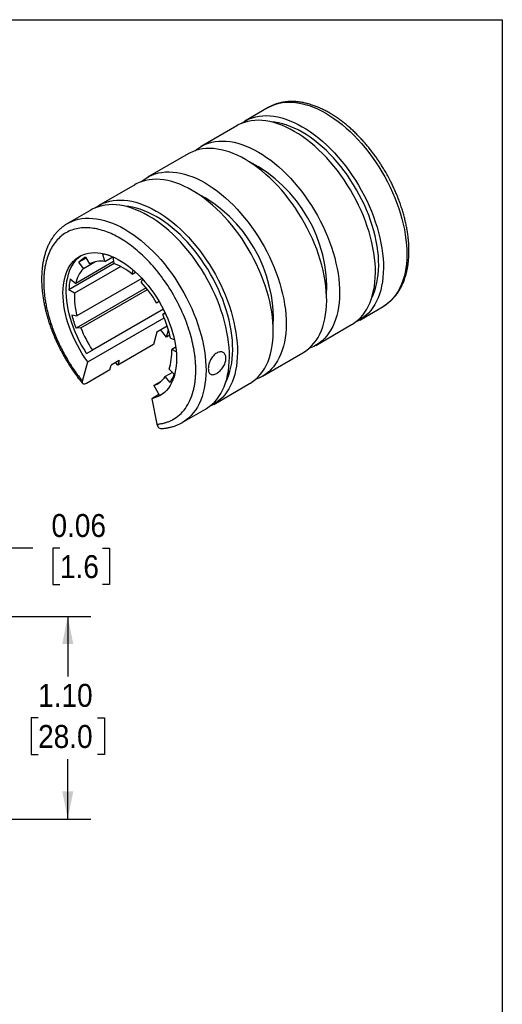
# Model space of a CAD drawing. Header units: inches. Extents: x 0 to 11, y 0 to 8.5.
# Tile 4 of 4: x 8.4 to 11, y 3.1 to 8.5. Entities that reach past the tile are written whole.
import ezdxf

# ---------------------------------------------------------------- set-up
doc = ezdxf.new("R2010")
doc.units = ezdxf.units.IN
doc.header["$MEASUREMENT"] = 0
doc.linetypes.add('SLD-Solid', pattern=[0])
doc.layers.add('DIMENSIONS', color=140, linetype='SLD-Solid', lineweight=25)
doc.styles.add('SLDTEXTSTYLE0', font='GOTHIC.TTF', dxfattribs={"width": 0.913})
doc.dimstyles.new('SLDDIMSTYLE5', dxfattribs={"dimtxt": 0.125, "dimasz": 0.15, "dimexe": 0, "dimexo": 0.0625, "dimgap": 0.03125, "dimtad": 0, "dimtih": 1, "dimtoh": 1, "dimrnd": 1e-09, "dimdsep": 46, "dimtxsty": 'SLDTEXTSTYLE0', "dimsah": 1, "dimcen": 0.09, "dimadec": 0, "dimazin": 2, "dimtfac": 1, "dimtmove": 0, "dimatfit": 0, "dimfxl": 0, "dimfrac": 2, "dimtolj": 1, "dimtzin": 12, "dimarcsym": 0})
doc.dimstyles.new('SLDDIMSTYLE6', dxfattribs={"dimtxt": 0.125, "dimasz": 0.15, "dimexe": 0, "dimexo": 0.0625, "dimgap": 0.03125, "dimtad": 0, "dimtih": 1, "dimtoh": 1, "dimrnd": 1e-09, "dimzin": 4, "dimdsep": 46, "dimtxsty": 'SLDTEXTSTYLE0', "dimsah": 1, "dimcen": 0.09, "dimadec": 0, "dimazin": 1, "dimtfac": 1, "dimtofl": 0, "dimtmove": 0, "dimatfit": 3, "dimfxl": 0, "dimfrac": 2, "dimtolj": 1, "dimtzin": 12, "dimarcsym": 0})

# ---------------------------------------------------------------- blocks, each defined once
blk = doc.blocks.new('_D_5')
at = {"layer": 'DIMENSIONS'}
for p, q in [((7.9563, 5.3039), (7.9563, 5.7516)), ((8.0181, 5.3039), (8.0181, 5.7516)), ((7.9563, 5.6266), (7.6563, 5.6266)), ((8.0181, 5.6266), (8.4438, 5.6266)), ((8.5913, 5.6256), (8.5532, 5.6256)), ((8.5532, 5.6256), (8.5532, 5.4272)), ((8.8222, 5.6256), (8.8603, 5.6256)), ((8.8603, 5.6256), (8.8603, 5.4272)), ((8.5532, 5.4272), (8.5913, 5.4272)), ((8.8603, 5.4272), (8.8222, 5.4272))]:
    blk.add_line(p, q, dxfattribs=at)
for points in [[(7.9563, 5.6266), (7.8063, 5.6566), (7.8063, 5.5966)], [(8.0181, 5.6266), (8.1681, 5.5966), (8.1681, 5.6566)]]:
    blk.add_solid(points, dxfattribs=at)
at = {"layer": 'DIMENSIONS', "char_height": 0.125, "attachment_point": 1, "style": 'SLDTEXTSTYLE0'}
for s, insert in [('0.06', (8.5451, 5.8107)), ('1.6', (8.5913, 5.5869))]:
    blk.add_mtext(s, dxfattribs=dict(at, insert=insert))
blk = doc.blocks.new('_D_7')
at = {"layer": 'DIMENSIONS'}
for p, q in [((8.0681, 5.2539), (8.7588, 5.2539)), ((8.6338, 5.2539), (8.6338, 4.9274)), ((8.4722, 4.7017), (8.4341, 4.7017)), ((8.4341, 4.7017), (8.4341, 4.5032)), ((8.7955, 4.7017), (8.8336, 4.7017)), ((8.8336, 4.7017), (8.8336, 4.5032)), ((8.4341, 4.5032), (8.4722, 4.5032)), ((8.8336, 4.5032), (8.7955, 4.5032)), ((8.6338, 4.1514), (8.6338, 4.4778)), ((8.0681, 4.1514), (8.7588, 4.1514))]:
    blk.add_line(p, q, dxfattribs=at)
for points in [[(8.6338, 5.2539), (8.6038, 5.1039), (8.6638, 5.1039)], [(8.6338, 4.1514), (8.6638, 4.3014), (8.6038, 4.3014)]]:
    blk.add_solid(points, dxfattribs=at)
at = {"layer": 'DIMENSIONS', "char_height": 0.125, "attachment_point": 1, "style": 'SLDTEXTSTYLE0'}
for s, insert in [('1.10', (8.4722, 4.8867)), ('28.0', (8.4722, 4.6629))]:
    blk.add_mtext(s, dxfattribs=dict(at, insert=insert))

msp = doc.modelspace()

# ---------------------------------------------------------------- linework, layer by layer
at = {"color": 7, "linetype": 'SLD-Solid'}
for p, q in [((0.0001, 8.50011), (11.0001, 8.50011)), ((11.0001, 8.50011), (11.0001, 0.00011))]:
    msp.add_line(p, q, dxfattribs=at)
for p, q in [((9.72579, 8.0223), (9.59832, 7.94871)), ((9.55461, 7.92348), (9.35941, 7.81079)), ((9.28925, 7.77029), (9.06877, 7.64301)), ((8.99861, 7.60251), (8.80341, 7.48982)), ((8.7597, 7.46459), (8.63223, 7.391)), ((8.63135, 7.39049), (8.63223, 7.391)), ((8.88294, 7.18397), (8.67688, 7.06502)), ((8.73365, 7.20352), (8.69411, 7.18069)), ((8.7186, 7.14641), (8.69411, 7.18069)), ((8.7186, 7.14641), (8.78085, 7.18235)), ((8.73088, 7.20847), (8.75163, 7.17136)), ((8.8361, 7.18529), (8.82493, 7.22397)), ((8.8361, 7.18529), (8.87888, 7.20998)), ((8.87899, 7.20993), (8.8845, 7.17376)), ((8.88656, 7.17302), (8.63967, 7.0305)), ((8.92213, 7.15723), (8.6697, 7.01151)), ((8.98492, 7.11579), (8.98922, 7.13907)), ((8.98492, 7.11579), (9.00345, 7.12649)), ((8.64766, 7.09007), (8.67688, 7.06502)), ((9.03766, 7.09265), (8.68399, 6.88848)), ((9.04096, 7.0891), (9.03331, 7.07144)), ((8.6697, 7.01151), (8.63967, 7.0305)), ((9.06033, 7.04127), (8.67891, 6.82108)), ((8.70495, 6.8234), (9.0674, 7.03264)), ((9.11779, 6.95998), (9.1307, 6.96817)), ((9.11779, 6.95998), (9.13103, 6.96763)), ((9.15423, 6.92551), (8.76767, 6.70235)), ((10.22327, 6.86615), (10.35074, 6.93974)), ((10.35135, 6.94009), (10.35074, 6.93974)), ((8.65558, 6.89353), (8.68399, 6.88848)), ((8.74287, 6.63887), (9.15867, 6.8789)), ((9.16442, 6.90475), (9.15082, 6.8969)), ((9.16632, 6.9007), (9.15082, 6.8969)), ((8.70495, 6.8234), (8.67891, 6.82108)), ((9.17573, 6.83284), (9.11938, 6.80031)), ((9.17152, 6.77358), (9.18192, 6.81242)), ((9.98436, 6.72823), (10.17956, 6.84092)), ((9.11938, 6.80031), (9.10136, 6.73309)), ((9.18916, 6.78377), (9.17152, 6.77358)), ((9.19253, 6.76734), (9.21403, 6.76095)), ((8.73643, 6.68431), (8.76767, 6.70235)), ((9.10136, 6.73309), (8.90616, 6.6204)), ((9.22164, 6.7182), (9.19971, 6.70554)), ((9.22449, 6.6926), (9.19971, 6.70554)), ((8.91302, 6.646), (8.86931, 6.62077)), ((8.91302, 6.646), (8.90616, 6.6204)), ((9.69372, 6.56045), (9.9142, 6.68773)), ((8.71456, 6.53319), (8.74287, 6.63887)), ((8.86245, 6.59516), (8.73498, 6.52157)), ((8.86245, 6.59516), (8.86931, 6.62077)), ((8.90616, 6.6204), (8.89414, 6.6351)), ((9.18542, 6.59901), (9.21383, 6.57125)), ((9.20394, 6.58092), (9.16447, 6.55813)), ((9.19051, 6.52574), (9.16447, 6.55813)), ((9.1408, 6.53205), (9.10174, 6.5095)), ((9.10174, 6.5095), (9.13296, 6.45543)), ((9.42836, 6.40726), (9.62356, 6.51995)), ((9.12999, 6.46057), (9.09086, 6.43798)), ((9.09086, 6.43798), (9.11917, 6.29962)), ((9.14391, 6.46012), (9.13299, 6.45538)), ((9.25718, 6.30844), (9.38465, 6.38203)), ((9.25778, 6.30879), (9.25718, 6.30844))]:
    msp.add_line(p, q)
at = {"flags": 128}
for points in [[(9.72579, 8.0223), (9.73265, 8.02609), (9.74929, 8.03396), (9.76668, 8.04041), (9.78478, 8.0454), (9.80352, 8.04893), (9.82288, 8.05099), (9.8428, 8.05157), (9.86322, 8.05067), (9.8841, 8.0483), (9.90537, 8.04446), (9.92699, 8.03915), (9.9489, 8.03241), (9.97104, 8.02423), (9.99335, 8.01464), (10.01578, 8.00368), (10.03827, 7.99136), (10.06076, 7.97771), (10.08319, 7.96278), (10.1055, 7.94661), (10.12764, 7.92922), (10.14955, 7.91068), (10.17116, 7.89102), (10.19244, 7.87029), (10.21332, 7.84857), (10.23374, 7.82588), (10.25365, 7.80231), (10.27301, 7.7779), (10.29176, 7.75272), (10.30985, 7.72684), (10.32724, 7.70032), (10.34388, 7.67324), (10.35973, 7.64565), (10.37474, 7.61764), (10.38889, 7.58928), (10.40212, 7.56063), (10.41442, 7.53178), (10.42573, 7.5028), (10.43605, 7.47376), (10.44533, 7.44474), (10.45356, 7.41581), (10.46071, 7.38705), (10.46677, 7.35854), (10.47172, 7.33034), (10.47554, 7.30253), (10.47824, 7.27519), (10.47979, 7.24838), (10.4802, 7.22217), (10.47946, 7.19663), (10.47758, 7.17183), (10.47456, 7.14783), (10.47041, 7.1247), (10.46515, 7.10248), (10.45877, 7.08125), (10.45131, 7.06105), (10.44277, 7.04195), (10.43319, 7.02398), (10.42259, 7.00719), (10.41099, 6.99163), (10.39842, 6.97734), (10.38492, 6.96435), (10.37052, 6.9527), (10.35526, 6.94243), (10.35135, 6.94009)], [(10.17956, 6.84092), (10.18408, 6.84361), (10.19934, 6.85388), (10.21374, 6.86553), (10.22724, 6.87852), (10.23981, 6.89281), (10.25141, 6.90837), (10.26201, 6.92515), (10.27159, 6.94313), (10.28013, 6.96223), (10.28759, 6.98243), (10.29397, 7.00366), (10.29923, 7.02588), (10.30338, 7.04901), (10.3064, 7.07301), (10.30828, 7.09781), (10.30902, 7.12335), (10.30861, 7.14956), (10.30706, 7.17637), (10.30436, 7.20371), (10.30054, 7.23152), (10.29559, 7.25972), (10.28953, 7.28823), (10.28238, 7.31699), (10.27415, 7.34592), (10.26487, 7.37494), (10.25455, 7.40398), (10.24324, 7.43296), (10.23094, 7.46181), (10.21771, 7.49046), (10.20356, 7.51882), (10.18855, 7.54683), (10.1727, 7.57442), (10.15606, 7.6015), (10.13867, 7.62802), (10.12058, 7.6539), (10.10183, 7.67908), (10.08247, 7.70349), (10.06256, 7.72706), (10.04213, 7.74974), (10.02126, 7.77147), (9.99998, 7.7922), (9.97836, 7.81185), (9.95646, 7.8304), (9.93432, 7.84778), (9.912, 7.86396), (9.88957, 7.87889), (9.86709, 7.89254), (9.8446, 7.90486), (9.82217, 7.91582), (9.79986, 7.92541), (9.77772, 7.93358), (9.75581, 7.94033), (9.73419, 7.94564), (9.71291, 7.94948), (9.69204, 7.95185), (9.67162, 7.95275), (9.6517, 7.95216), (9.63234, 7.95011), (9.61359, 7.94658), (9.5955, 7.94158), (9.57811, 7.93514), (9.56147, 7.92727), (9.55461, 7.92348)], [(9.57723, 7.93477), (9.58933, 7.94321), (9.60518, 7.9525), (9.62182, 7.96037), (9.63921, 7.96682), (9.6573, 7.97181), (9.67605, 7.97534), (9.69541, 7.9774), (9.71532, 7.97798), (9.73575, 7.97708), (9.75662, 7.97471), (9.7779, 7.97087), (9.79952, 7.96556), (9.82142, 7.95882), (9.84356, 7.95064), (9.86588, 7.94106), (9.88831, 7.93009), (9.91079, 7.91777), (9.93328, 7.90412), (9.95571, 7.88919), (9.97802, 7.87302), (10.00016, 7.85563), (10.02207, 7.83709), (10.04369, 7.81743), (10.06497, 7.79671), (10.08584, 7.77498), (10.10626, 7.75229), (10.12618, 7.72872), (10.14554, 7.70431), (10.16429, 7.67913), (10.18238, 7.65325), (10.19977, 7.62673), (10.21641, 7.59965), (10.23226, 7.57206), (10.24727, 7.54405), (10.26141, 7.51569), (10.27465, 7.48704), (10.28694, 7.45819), (10.29826, 7.42921), (10.30857, 7.40017), (10.31786, 7.37115), (10.32609, 7.34222), (10.33324, 7.31346), (10.3393, 7.28495), (10.34425, 7.25675), (10.34807, 7.22894), (10.35076, 7.2016), (10.35232, 7.17479), (10.35272, 7.14858), (10.35199, 7.12304), (10.35011, 7.09824), (10.34709, 7.07424), (10.34294, 7.05111), (10.33767, 7.02889), (10.3313, 7.00766), (10.32383, 6.98747), (10.3153, 6.96836), (10.30572, 6.95039), (10.29511, 6.9336), (10.28351, 6.91804), (10.27095, 6.90375), (10.25745, 6.89076), (10.24305, 6.87912), (10.22779, 6.86884), (10.21171, 6.85995), (10.20065, 6.85486)], [(10.29043, 6.99131), (10.29772, 7.00704), (10.30525, 7.02645), (10.31169, 7.04692), (10.31702, 7.06838), (10.32122, 7.09079), (10.32428, 7.11407), (10.3262, 7.13817), (10.32697, 7.16301), (10.32658, 7.18853), (10.32504, 7.21465), (10.32236, 7.24131), (10.31853, 7.26844), (10.31357, 7.29594), (10.3075, 7.32376), (10.30032, 7.3518), (10.29207, 7.38), (10.28276, 7.40828), (10.27242, 7.43656), (10.26108, 7.46475), (10.24877, 7.49278), (10.23552, 7.52058), (10.22137, 7.54807), (10.20636, 7.57516), (10.19053, 7.60179), (10.17392, 7.62789), (10.15659, 7.65337), (10.13858, 7.67817), (10.11993, 7.70221), (10.1007, 7.72545), (10.08095, 7.7478), (10.06073, 7.7692), (10.04009, 7.78961), (10.01909, 7.80896), (9.9978, 7.82719), (9.97626, 7.84426), (9.95454, 7.86012), (9.9327, 7.87472), (9.91079, 7.88803), (9.88889, 7.90001), (9.86705, 7.91062), (9.84533, 7.91984), (9.82379, 7.92764), (9.80249, 7.93399), (9.7815, 7.93889), (9.76086, 7.94232), (9.74063, 7.94426), (9.74029, 7.94428)], [(9.3263, 7.78712), (9.3354, 7.79462), (9.35042, 7.80529), (9.36627, 7.81458), (9.38291, 7.82245), (9.4003, 7.82889), (9.41839, 7.83389), (9.43714, 7.83742), (9.4565, 7.83947), (9.47641, 7.84006), (9.49683, 7.83916), (9.51771, 7.83679), (9.53898, 7.83295), (9.5606, 7.82764), (9.58251, 7.82089), (9.60465, 7.81272), (9.62696, 7.80313), (9.64939, 7.79217), (9.67188, 7.77985), (9.69437, 7.7662), (9.7168, 7.75127), (9.73911, 7.73509), (9.76125, 7.71771), (9.78316, 7.69916), (9.80478, 7.67951), (9.82605, 7.65878), (9.84693, 7.63705), (9.86735, 7.61437), (9.88727, 7.5908), (9.90662, 7.56639), (9.92537, 7.54121), (9.94346, 7.51533), (9.96085, 7.48881), (9.97749, 7.46173), (9.99334, 7.43414), (10.00836, 7.40613), (10.0225, 7.37777), (10.03574, 7.34912), (10.04803, 7.32027), (10.05935, 7.29129), (10.06966, 7.26225), (10.07894, 7.23323), (10.08717, 7.2043), (10.09433, 7.17554), (10.10038, 7.14703), (10.10533, 7.11883), (10.10916, 7.09102), (10.11185, 7.06368), (10.1134, 7.03687), (10.11381, 7.01066), (10.11307, 6.98512), (10.11119, 6.96032), (10.10818, 6.93632), (10.10403, 6.91319), (10.09876, 6.89097), (10.09238, 6.86974), (10.08492, 6.84954), (10.07639, 6.83044), (10.06681, 6.81246), (10.0562, 6.79568), (10.0446, 6.78012), (10.03203, 6.76583), (10.01853, 6.75284), (10.00414, 6.74119), (9.98888, 6.73092), (9.9728, 6.72203), (9.95594, 6.71457), (9.9473, 6.7114)], [(9.9142, 6.68773), (9.91872, 6.69042), (9.93398, 6.70069), (9.94838, 6.71234), (9.96188, 6.72533), (9.97445, 6.73962), (9.98605, 6.75518), (9.99665, 6.77197), (10.00623, 6.78994), (10.01477, 6.80904), (10.02223, 6.82924), (10.02861, 6.85047), (10.03387, 6.87269), (10.03802, 6.89582), (10.04104, 6.91982), (10.04292, 6.94462), (10.04366, 6.97016), (10.04325, 6.99637), (10.0417, 7.02318), (10.039, 7.05052), (10.03518, 7.07833), (10.03023, 7.10653), (10.02417, 7.13504), (10.01702, 7.1638), (10.00879, 7.19273), (9.99951, 7.22175), (9.98919, 7.25079), (9.97788, 7.27977), (9.96558, 7.30862), (9.95235, 7.33727), (9.9382, 7.36563), (9.92319, 7.39364), (9.90734, 7.42123), (9.8907, 7.44831), (9.87331, 7.47483), (9.85522, 7.50071), (9.83647, 7.52589), (9.81711, 7.5503), (9.7972, 7.57387), (9.77677, 7.59656), (9.7559, 7.61829), (9.73462, 7.63901), (9.713, 7.65867), (9.6911, 7.67721), (9.66896, 7.6946), (9.64664, 7.71077), (9.62421, 7.7257), (9.60173, 7.73935), (9.57924, 7.75167), (9.55681, 7.76264), (9.5345, 7.77222), (9.51236, 7.7804), (9.49045, 7.78714), (9.46883, 7.79245), (9.44755, 7.79629), (9.42668, 7.79866), (9.40626, 7.79956), (9.38634, 7.79898), (9.36698, 7.79692), (9.34823, 7.79339), (9.33014, 7.7884), (9.31275, 7.78195), (9.29611, 7.77408), (9.28925, 7.77029)], [(9.03567, 7.61934), (9.04477, 7.62684), (9.05978, 7.63751), (9.07563, 7.6468), (9.09227, 7.65467), (9.10966, 7.66111), (9.12775, 7.66611), (9.1465, 7.66964), (9.16586, 7.67169), (9.18577, 7.67228), (9.2062, 7.67138), (9.22707, 7.66901), (9.24835, 7.66516), (9.26997, 7.65986), (9.29187, 7.65311), (9.31401, 7.64494), (9.33633, 7.63535), (9.35875, 7.62439), (9.38124, 7.61206), (9.40373, 7.59842), (9.42616, 7.58349), (9.44847, 7.56731), (9.47061, 7.54993), (9.49252, 7.53138), (9.51414, 7.51172), (9.53541, 7.491), (9.55629, 7.46927), (9.57671, 7.44659), (9.59663, 7.42302), (9.61599, 7.39861), (9.63473, 7.37343), (9.65283, 7.34755), (9.67022, 7.32103), (9.68686, 7.29394), (9.7027, 7.26636), (9.71772, 7.23835), (9.73186, 7.20998), (9.7451, 7.18134), (9.75739, 7.15249), (9.76871, 7.1235), (9.77902, 7.09446), (9.78831, 7.06544), (9.79654, 7.03652), (9.80369, 7.00776), (9.80975, 6.97924), (9.8147, 6.95105), (9.81852, 6.92324), (9.82121, 6.8959), (9.82276, 6.86909), (9.82317, 6.84288), (9.82244, 6.81734), (9.82056, 6.79254), (9.81754, 6.76854), (9.81339, 6.7454), (9.80812, 6.72319), (9.80175, 6.70196), (9.79428, 6.68176), (9.78575, 6.66265), (9.77617, 6.64468), (9.76556, 6.6279), (9.75396, 6.61234), (9.7414, 6.59805), (9.7279, 6.58506), (9.7135, 6.57341), (9.69824, 6.56313), (9.68216, 6.55425), (9.6653, 6.54679), (9.65667, 6.54362)], [(9.62356, 6.51995), (9.62809, 6.52263), (9.64334, 6.53291), (9.65774, 6.54456), (9.67124, 6.55755), (9.68381, 6.57184), (9.69541, 6.5874), (9.70601, 6.60418), (9.7156, 6.62215), (9.72413, 6.64126), (9.73159, 6.66146), (9.73797, 6.68269), (9.74324, 6.70491), (9.74738, 6.72804), (9.7504, 6.75204), (9.75228, 6.77684), (9.75302, 6.80238), (9.75261, 6.82859), (9.75106, 6.8554), (9.74837, 6.88274), (9.74454, 6.91055), (9.73959, 6.93875), (9.73353, 6.96726), (9.72638, 6.99602), (9.71815, 7.02494), (9.70887, 7.05397), (9.69856, 7.083), (9.68724, 7.11199), (9.67495, 7.14084), (9.66171, 7.16948), (9.64757, 7.19785), (9.63255, 7.22586), (9.6167, 7.25345), (9.60006, 7.28053), (9.58267, 7.30705), (9.56458, 7.33293), (9.54583, 7.35811), (9.52647, 7.38252), (9.50656, 7.40609), (9.48614, 7.42877), (9.46526, 7.4505), (9.44399, 7.47122), (9.42237, 7.49088), (9.40046, 7.50943), (9.37832, 7.52681), (9.35601, 7.54299), (9.33358, 7.55792), (9.31109, 7.57157), (9.2886, 7.58389), (9.26617, 7.59485), (9.24386, 7.60444), (9.22172, 7.61261), (9.19981, 7.61936), (9.17819, 7.62466), (9.15692, 7.62851), (9.13604, 7.63088), (9.11562, 7.63178), (9.0957, 7.63119), (9.07635, 7.62914), (9.0576, 7.62561), (9.0395, 7.62061), (9.02212, 7.61417), (9.00548, 7.6063), (8.99861, 7.60251)], [(8.78232, 7.47588), (8.79442, 7.48432), (8.81027, 7.49361), (8.82691, 7.50148), (8.8443, 7.50792), (8.86239, 7.51292), (8.88114, 7.51645), (8.9005, 7.5185), (8.92041, 7.51909), (8.94084, 7.51819), (8.96171, 7.51582), (8.98299, 7.51197), (9.00461, 7.50667), (9.02651, 7.49992), (9.04865, 7.49175), (9.07097, 7.48216), (9.09339, 7.4712), (9.11588, 7.45888), (9.13837, 7.44523), (9.1608, 7.4303), (9.18311, 7.41412), (9.20525, 7.39674), (9.22716, 7.37819), (9.24878, 7.35853), (9.27005, 7.33781), (9.29093, 7.31608), (9.31135, 7.2934), (9.33127, 7.26983), (9.35063, 7.24542), (9.36937, 7.22024), (9.38747, 7.19436), (9.40486, 7.16784), (9.4215, 7.14075), (9.43734, 7.11317), (9.45236, 7.08516), (9.4665, 7.05679), (9.47974, 7.02815), (9.49203, 6.9993), (9.50335, 6.97031), (9.51366, 6.94128), (9.52295, 6.91225), (9.53118, 6.88333), (9.53833, 6.85457), (9.54439, 6.82606), (9.54934, 6.79786), (9.55316, 6.77005), (9.55585, 6.74271), (9.5574, 6.7159), (9.55781, 6.68969), (9.55708, 6.66415), (9.5552, 6.63935), (9.55218, 6.61535), (9.54803, 6.59222), (9.54276, 6.57), (9.53639, 6.54877), (9.52892, 6.52857), (9.52039, 6.50946), (9.51081, 6.49149), (9.5002, 6.47471), (9.4886, 6.45915), (9.47604, 6.44486), (9.46254, 6.43187), (9.44814, 6.42022), (9.43288, 6.40994), (9.4168, 6.40106), (9.40574, 6.39597)], [(9.38465, 6.38203), (9.38917, 6.38471), (9.40443, 6.39499), (9.41883, 6.40664), (9.43233, 6.41963), (9.4449, 6.43392), (9.4565, 6.44948), (9.4671, 6.46626), (9.47668, 6.48423), (9.48522, 6.50334), (9.49268, 6.52354), (9.49905, 6.54477), (9.50432, 6.56698), (9.50847, 6.59012), (9.51149, 6.61412), (9.51337, 6.63892), (9.51411, 6.66446), (9.5137, 6.69067), (9.51215, 6.71748), (9.50945, 6.74482), (9.50563, 6.77263), (9.50068, 6.80082), (9.49462, 6.82934), (9.48747, 6.8581), (9.47924, 6.88702), (9.46996, 6.91604), (9.45964, 6.94508), (9.44832, 6.97407), (9.43603, 7.00292), (9.4228, 7.03156), (9.40865, 7.05993), (9.39364, 7.08794), (9.37779, 7.11552), (9.36115, 7.14261), (9.34376, 7.16913), (9.32567, 7.19501), (9.30692, 7.22019), (9.28756, 7.24459), (9.26765, 7.26817), (9.24722, 7.29085), (9.22635, 7.31258), (9.20507, 7.3333), (9.18345, 7.35296), (9.16155, 7.37151), (9.13941, 7.38889), (9.11709, 7.40507), (9.09466, 7.42), (9.07218, 7.43364), (9.04969, 7.44597), (9.02726, 7.45693), (9.00494, 7.46652), (8.98281, 7.47469), (8.9609, 7.48144), (8.93928, 7.48674), (8.918, 7.49059), (8.89713, 7.49296), (8.87671, 7.49385), (8.85679, 7.49327), (8.83743, 7.49121), (8.81868, 7.48768), (8.80059, 7.48269), (8.7832, 7.47625), (8.76656, 7.46838), (8.7597, 7.46459)], [(9.49552, 6.53242), (9.50281, 6.54815), (9.51034, 6.56756), (9.51678, 6.58802), (9.52211, 6.60949), (9.52631, 6.63189), (9.52937, 6.65518), (9.53129, 6.67927), (9.53206, 6.70412), (9.53167, 6.72964), (9.53013, 6.75576), (9.52745, 6.78242), (9.52362, 6.80954), (9.51866, 6.83705), (9.51259, 6.86486), (9.50541, 6.89291), (9.49716, 6.92111), (9.48785, 6.94939), (9.47751, 6.97766), (9.46617, 7.00586), (9.45386, 7.03389), (9.44061, 7.06169), (9.42646, 7.08918), (9.41145, 7.11627), (9.39562, 7.1429), (9.37901, 7.16899), (9.36168, 7.19447), (9.34367, 7.21927), (9.32502, 7.24332), (9.30579, 7.26655), (9.28604, 7.28891), (9.26582, 7.31031), (9.24518, 7.33072), (9.22418, 7.35006), (9.20288, 7.3683), (9.18135, 7.38537), (9.15963, 7.40123), (9.13778, 7.41583), (9.11588, 7.42914), (9.09398, 7.44112), (9.07214, 7.45173), (9.05042, 7.46095), (9.02888, 7.46875), (9.00758, 7.4751), (8.98659, 7.48), (8.96595, 7.48342), (8.94572, 7.48537), (8.94538, 7.48539)], [(8.63223, 7.391), (8.63909, 7.39479), (8.65573, 7.40266), (8.67312, 7.4091), (8.69121, 7.4141), (8.70996, 7.41763), (8.72932, 7.41968), (8.74923, 7.42027), (8.76965, 7.41937), (8.79053, 7.417), (8.8118, 7.41315), (8.83342, 7.40785), (8.85533, 7.4011), (8.87747, 7.39293), (8.89978, 7.38334), (8.92221, 7.37238), (8.9447, 7.36006), (8.96719, 7.34641), (8.98962, 7.33148), (9.01193, 7.3153), (9.03407, 7.29792), (9.05598, 7.27937), (9.0776, 7.25971), (9.09887, 7.23899), (9.11975, 7.21726), (9.14017, 7.19458), (9.16009, 7.17101), (9.17944, 7.1466), (9.19819, 7.12142), (9.21629, 7.09554), (9.23368, 7.06902), (9.25032, 7.04193), (9.26616, 7.01435), (9.28118, 6.98634), (9.29532, 6.95797), (9.30856, 6.92933), (9.32085, 6.90048), (9.33217, 6.87149), (9.34248, 6.84245), (9.35177, 6.81343), (9.36, 6.78451), (9.36715, 6.75575), (9.37321, 6.72723), (9.37815, 6.69904), (9.38198, 6.67123), (9.38467, 6.64389), (9.38622, 6.61708), (9.38663, 6.59087), (9.38589, 6.56533), (9.38402, 6.54053), (9.381, 6.51653), (9.37685, 6.49339), (9.37158, 6.47118), (9.36521, 6.44995), (9.35774, 6.42975), (9.34921, 6.41064), (9.33963, 6.39267), (9.32902, 6.37589), (9.31742, 6.36033), (9.30485, 6.34604), (9.29136, 6.33305), (9.27696, 6.3214), (9.2617, 6.31112), (9.25778, 6.30879)], [(8.74287, 6.63887), (8.72753, 6.66058), (8.71291, 6.68295), (8.69905, 6.70588), (8.68601, 6.7293), (8.67384, 6.7531), (8.66258, 6.77721), (8.65228, 6.80153), (8.64296, 6.82597), (8.63468, 6.85044), (8.62746, 6.87484), (8.62133, 6.89909), (8.6163, 6.9231), (8.61241, 6.94677), (8.60966, 6.97001), (8.60806, 6.99275), (8.60762, 7.01488), (8.60835, 7.03633), (8.61023, 7.05703), (8.61327, 7.07688), (8.61744, 7.09582), (8.62275, 7.11377), (8.62915, 7.13067), (8.63664, 7.14646), (8.64518, 7.16107), (8.65474, 7.17445), (8.66528, 7.18655), (8.67677, 7.19733), (8.68917, 7.20673), (8.70241, 7.21474), (8.71647, 7.22132), (8.73127, 7.22644), (8.74678, 7.23008), (8.76292, 7.23223), (8.77964, 7.23289), (8.79687, 7.23205), (8.81456, 7.22971), (8.83263, 7.22588), (8.85102, 7.22058), (8.86965, 7.21382), (8.88847, 7.20564), (8.90739, 7.19606), (8.92634, 7.18512), (8.94526, 7.17285), (8.96407, 7.15932), (8.98271, 7.14456), (9.00109, 7.12863), (9.01916, 7.11159), (9.03685, 7.09351), (9.05409, 7.07445), (9.07081, 7.05449), (9.08695, 7.0337), (9.10245, 7.01216), (9.11726, 6.98994), (9.13131, 6.96714), (9.14456, 6.94384), (9.15695, 6.92013), (9.16844, 6.89608), (9.17899, 6.87181), (9.18855, 6.84739), (9.19709, 6.82292), (9.20457, 6.79849), (9.21098, 6.77419), (9.21628, 6.75012), (9.22046, 6.72636), (9.22349, 6.703), (9.22538, 6.68013), (9.2261, 6.65784), (9.22567, 6.63621), (9.22407, 6.61532), (9.22132, 6.59525), (9.21742, 6.57608), (9.2124, 6.55788), (9.20626, 6.54071), (9.19904, 6.52464), (9.19076, 6.50973), (9.18145, 6.49604), (9.17115, 6.48362), (9.15989, 6.47251), (9.14771, 6.46276), (9.13467, 6.4544), (9.12082, 6.44747), (9.10619, 6.44199), (9.09086, 6.43798)], [(8.73643, 6.68431), (8.72229, 6.70697), (8.70895, 6.73014), (8.69646, 6.75374), (8.68485, 6.77768), (8.67418, 6.80186), (8.66448, 6.8262), (8.65579, 6.85061), (8.64815, 6.875), (8.64157, 6.89926), (8.63609, 6.92332), (8.63173, 6.94709), (8.6285, 6.97046), (8.62641, 6.99337), (8.62547, 7.01572), (8.62569, 7.03742), (8.62707, 7.0584), (8.62959, 7.07858), (8.63326, 7.09789), (8.63805, 7.11624), (8.64395, 7.13358), (8.65094, 7.14983), (8.65899, 7.16494), (8.66807, 7.17886), (8.67814, 7.19152), (8.68918, 7.20288), (8.70113, 7.2129), (8.70694, 7.21706)], [(9.17152, 6.77358), (9.152, 6.79776), (9.14062, 6.81257)]]:
    msp.add_lwpolyline(points, dxfattribs=at)
for centre, radius, start, end in [((9.2676, 7.03612), 0.77651, 357.19504, 62.79958), ((8.97696, 6.86834), 0.77651, 357.19504, 62.79958), ((8.79701, 7.08269), 0.14211, 117.73509, 136.39819), ((8.81632, 7.04213), 0.14452, 82.12982, 116.59037), ((8.79716, 6.98995), 0.23566, 73.27107, 83.23211), ((8.84804, 7.02869), 0.17497, 137.71416, 168.01727), ((8.76107, 6.844), 0.3521, 50.5256, 69.47978), ((8.95294, 7.01879), 0.31349, 166.85831, 177.86031), ((8.58751, 6.64582), 0.61635, 30.64451, 43.67357), ((9.09812, 6.99893), 0.4286, 178.318, 194.93352), ((9.27145, 7.05184), 0.63589, 194.41599, 201.27817), ((8.63466, 6.65921), 0.56825, 10.9686, 24.72554), ((9.30277, 7.05641), 0.64163, 201.2936, 213.4913), ((8.91907, 6.68897), 0.28113, 341.33865, 3.37998), ((9.05741, 6.63146), 0.12977, 289.97742, 325.59129), ((9.03133, 6.63605), 0.19366, 325.27757, 340.45382)]:
    msp.add_arc(centre, radius, start, end)
for points, knots in [([(10.35134, 6.94028), (10.35472, 6.94224), (10.36348, 6.9473), (10.37681, 6.95694), (10.39141, 6.96906), (10.40524, 6.9826), (10.41829, 6.9975), (10.43049, 7.0138), (10.44136, 7.03083), (10.45094, 7.04839), (10.45929, 7.06626), (10.46672, 7.08503), (10.47321, 7.10463), (10.47875, 7.12502), (10.48332, 7.14615), (10.48692, 7.16796), (10.48955, 7.19041), (10.4912, 7.21342), (10.49188, 7.23696), (10.4916, 7.26097), (10.49036, 7.2854), (10.48817, 7.31019), (10.48505, 7.33529), (10.481, 7.36064), (10.47605, 7.38619), (10.47022, 7.41189), (10.46351, 7.43767), (10.45597, 7.46346), (10.44762, 7.4892), (10.4385, 7.51477), (10.42869, 7.54004), (10.41831, 7.56478), (10.40766, 7.5884), (10.39751, 7.6095), (10.38825, 7.62777), (10.37784, 7.64742), (10.36509, 7.67024), (10.35255, 7.69124), (10.34116, 7.70945), (10.33121, 7.72479), (10.31901, 7.74282), (10.30583, 7.76141), (10.29163, 7.78049), (10.27658, 7.79973), (10.26079, 7.81891), (10.24433, 7.83788), (10.22728, 7.85649), (10.20971, 7.87465), (10.19166, 7.89225), (10.17319, 7.90923), (10.15435, 7.92551), (10.13518, 7.94103), (10.11573, 7.95574), (10.09605, 7.96959), (10.07617, 7.98253), (10.05613, 7.99453), (10.03598, 8.00554), (10.01575, 8.01553), (9.99548, 8.02447), (9.97522, 8.03233), (9.95499, 8.03907), (9.93486, 8.04467), (9.91484, 8.0491), (9.89499, 8.05235), (9.87535, 8.05439), (9.85597, 8.0552), (9.83688, 8.05477), (9.81812, 8.05308), (9.79974, 8.05012), (9.78179, 8.04588), (9.76428, 8.04038), (9.74732, 8.03349), (9.73434, 8.02732), (9.72728, 8.02302), (9.72544, 8.0219)], [0, 0, 0, 0, 0.0093526, 0.0242371, 0.0392879, 0.0545356, 0.0700065, 0.0857206, 0.1016887, 0.1161592, 0.1307111, 0.1453334, 0.1600143, 0.1747411, 0.1895016, 0.2042845, 0.21908, 0.23388, 0.2486773, 0.2634653, 0.2782404, 0.2929995, 0.3077398, 0.3224589, 0.3371537, 0.3518206, 0.3664542, 0.3810464, 0.3955842, 0.4100453, 0.4243884, 0.4385283, 0.4522604, 0.4649371, 0.4750366, 0.4841131, 0.4994786, 0.515575, 0.5220633, 0.5328347, 0.5440075, 0.5559828, 0.5684702, 0.581353, 0.5945382, 0.6079599, 0.6215697, 0.6353314, 0.6492175, 0.6632069, 0.6772827, 0.6914321, 0.7056445, 0.7199113, 0.7342256, 0.7485814, 0.7629736, 0.7773973, 0.7918469, 0.806317, 0.8208025, 0.8352978, 0.8497975, 0.864296, 0.8787885, 0.8932716, 0.9077443, 0.9222089, 0.9366724, 0.9511467, 0.9656493, 0.9802032, 0.9948361, 1, 1, 1, 1]), ([(8.63133, 7.39028), (8.62805, 7.38838), (8.61939, 7.38337), (8.60616, 7.37379), (8.59156, 7.36168), (8.57773, 7.34814), (8.56468, 7.33323), (8.55248, 7.31694), (8.54161, 7.29991), (8.53203, 7.28235), (8.52368, 7.26447), (8.51625, 7.24571), (8.50976, 7.22611), (8.50422, 7.20571), (8.49965, 7.18459), (8.49605, 7.16277), (8.49342, 7.14033), (8.49177, 7.11731), (8.49109, 7.09377), (8.49137, 7.06976), (8.49261, 7.04534), (8.4948, 7.02055), (8.49792, 6.99545), (8.50197, 6.9701), (8.50691, 6.94454), (8.51275, 6.91884), (8.51945, 6.89306), (8.527, 6.86727), (8.53535, 6.84154), (8.54446, 6.81597), (8.55428, 6.79069), (8.56466, 6.76595), (8.57531, 6.74234), (8.58546, 6.72123), (8.59473, 6.70297), (8.60511, 6.68331), (8.61288, 6.6696), (8.61777, 6.66098)], [0, 0, 0, 0, 0.018182, 0.0479986, 0.0781483, 0.1086923, 0.1396837, 0.171162, 0.2031493, 0.2321365, 0.2612868, 0.2905782, 0.3199868, 0.3494875, 0.3790557, 0.4086687, 0.438307, 0.4679541, 0.4975961, 0.5272194, 0.5568168, 0.586382, 0.6159098, 0.645395, 0.6748316, 0.7042122, 0.7335261, 0.7627572, 0.7918793, 0.8208477, 0.8495796, 0.8779047, 0.9054127, 0.9308067, 0.9510378, 0.96922, 1, 1, 1, 1]), ([(9.33097, 6.59459), (9.33094, 6.59878), (9.33088, 6.60715), (9.33045, 6.6199), (9.32974, 6.63276), (9.32876, 6.64577), (9.32749, 6.65891), (9.32593, 6.67218), (9.32245, 6.69764), (9.31548, 6.73588), (9.30231, 6.78803), (9.28519, 6.84136), (9.25674, 6.91402), (9.21176, 7.00396), (9.14554, 7.10429), (9.07132, 7.19154), (8.99415, 7.26171), (8.91686, 7.31451), (8.83958, 7.35094), (8.7624, 7.36987), (8.68819, 7.36832), (8.62197, 7.34444), (8.57699, 7.30643), (8.54854, 7.26663), (8.53142, 7.23307), (8.51825, 7.19611), (8.51066, 7.16324), (8.5065, 7.13598), (8.50435, 7.11549), (8.50301, 7.09444), (8.50284, 7.07996), (8.50276, 7.0727)], [0, 0, 0, 0, 0.008343, 0.0166721, 0.0249932, 0.0333119, 0.0416339, 0.0499649, 0.0583107, 0.0892009, 0.1201025, 0.1522804, 0.1844697, 0.2501186, 0.3157674, 0.3800521, 0.4417709, 0.5000017, 0.5582325, 0.6199512, 0.6842359, 0.7498848, 0.8155337, 0.8477117, 0.8799009, 0.9107912, 0.9416927, 0.9562827, 0.9708435, 0.9854057, 1, 1, 1, 1]), ([(8.50276, 7.0727), (8.50279, 7.06852), (8.50284, 7.06017), (8.50327, 7.04746), (8.50397, 7.03464), (8.50495, 7.0217), (8.5062, 7.00864), (8.50774, 6.99546), (8.50955, 6.98216), (8.51165, 6.96874), (8.51402, 6.9552), (8.52034, 6.92265), (8.5335, 6.87025), (8.55854, 6.79796), (8.59, 6.72631), (8.61985, 6.67084), (8.64411, 6.631), (8.66069, 6.60551), (8.67796, 6.5807), (8.69587, 6.55649), (8.70832, 6.54097), (8.71456, 6.53319)], [0, 0, 0, 0, 0.02466, 0.0492539, 0.0737982, 0.0983096, 0.1228048, 0.1473007, 0.1718141, 0.1963615, 0.2209599, 0.2456256, 0.3728018, 0.5000102, 0.6271864, 0.7543949, 0.8036447, 0.8526963, 0.9016833, 0.9507399, 1, 1, 1, 1]), ([(8.61777, 6.66098), (8.62303, 6.65204), (8.63041, 6.63949), (8.64181, 6.62129), (8.65175, 6.60594), (8.66396, 6.58792), (8.67714, 6.56932), (8.69135, 6.55026), (8.70422, 6.53369), (8.71249, 6.52373), (8.71559, 6.52)], [0, 0, 0, 0, 0.1796693, 0.2520912, 0.3723228, 0.4970334, 0.6307021, 0.7700874, 0.913886, 1, 1, 1, 1]), ([(9.4446, 6.6866), (9.44777, 6.68843), (9.45093, 6.68986), (9.45721, 6.69192), (9.46036, 6.69256), (9.46642, 6.69299), (9.46933, 6.6928), (9.47487, 6.6916), (9.47751, 6.69059), (9.48467, 6.68646), (9.4886, 6.68215), (9.49388, 6.67129), (9.4953, 6.66465), (9.4953, 6.65365), (9.49496, 6.64988), (9.49361, 6.64215), (9.49258, 6.63815), (9.48993, 6.63018), (9.48831, 6.62622), (9.48451, 6.61836), (9.48231, 6.61444), (9.47515, 6.60322), (9.46945, 6.59619), (9.45741, 6.58425), (9.45095, 6.57922), (9.44142, 6.57371), (9.43833, 6.57225), (9.43232, 6.57004), (9.42936, 6.56929), (9.42379, 6.56857), (9.42117, 6.5686), (9.41626, 6.56943), (9.41397, 6.57024), (9.40783, 6.57378), (9.40459, 6.5777), (9.40027, 6.588), (9.39914, 6.59447), (9.39914, 6.60547), (9.39942, 6.60928), (9.40051, 6.61716), (9.40133, 6.62127), (9.4035, 6.62952), (9.40483, 6.63365), (9.408, 6.64187), (9.40986, 6.646), (9.41599, 6.6578), (9.421, 6.66523), (9.43207, 6.67773), (9.43824, 6.68293), (9.4446, 6.6866)], [0, 0, 0, 0, 0.03125, 0.03125, 0.0625, 0.0625, 0.09375, 0.09375, 0.125, 0.125, 0.1875, 0.1875, 0.25, 0.25, 0.28125, 0.28125, 0.3125, 0.3125, 0.34375, 0.34375, 0.375, 0.375, 0.4375, 0.4375, 0.5, 0.5, 0.53125, 0.53125, 0.5625, 0.5625, 0.59375, 0.59375, 0.625, 0.625, 0.6875, 0.6875, 0.75, 0.75, 0.78125, 0.78125, 0.8125, 0.8125, 0.84375, 0.84375, 0.875, 0.875, 0.9375, 0.9375, 1, 1, 1, 1]), ([(9.11917, 6.29962), (9.1223, 6.29987), (9.12857, 6.30037), (9.13777, 6.30159), (9.14681, 6.30313), (9.15569, 6.30504), (9.16439, 6.3073), (9.17293, 6.30993), (9.1813, 6.31291), (9.1895, 6.31625), (9.19754, 6.31995), (9.21629, 6.32961), (9.24372, 6.34892), (9.27518, 6.38424), (9.30023, 6.42762), (9.31454, 6.46811), (9.32221, 6.50075), (9.32613, 6.52297), (9.32891, 6.54602), (9.33065, 6.56984), (9.33086, 6.58633), (9.33097, 6.59459)], [0, 0, 0, 0, 0.02466, 0.0492539, 0.0737982, 0.0983096, 0.1228048, 0.1473007, 0.1718141, 0.1963615, 0.2209599, 0.2456256, 0.3728018, 0.5000102, 0.6271864, 0.7543949, 0.8036447, 0.8526963, 0.9016833, 0.9507399, 1, 1, 1, 1]), ([(8.73498, 6.52157), (8.73125, 6.51942), (8.72778, 6.51805), (8.72175, 6.51696), (8.71922, 6.51727), (8.7155, 6.51947), (8.71429, 6.52138), (8.71334, 6.52642), (8.71359, 6.52959), (8.71456, 6.53319)], [0, 0, 0, 0, 0.25, 0.25, 0.5, 0.5, 0.75, 0.75, 1, 1, 1, 1]), ([(9.11917, 6.29962), (9.12034, 6.29561), (9.12269, 6.28761), (9.13, 6.27966), (9.13731, 6.27576), (9.14208, 6.27641), (9.14349, 6.2766)], [0, 0, 0, 0, 0.2940767, 0.5883244, 0.8776906, 1, 1, 1, 1]), ([(9.14352, 6.27612), (9.14436, 6.27614), (9.15157, 6.27628), (9.16483, 6.27774), (9.18323, 6.28059), (9.20118, 6.28486), (9.21869, 6.29036), (9.23565, 6.29725), (9.24871, 6.30346), (9.25585, 6.30781), (9.25778, 6.30898)], [0, 0, 0, 0, 0.0202955, 0.1735259, 0.3267437, 0.4800762, 0.633709, 0.787885, 0.9428975, 1, 1, 1, 1])]:
    msp.add_open_spline(points, degree=3, knots=knots)

# ---------------------------------------------------------------- dimensions: what is measured, and where the dimension line sits
at = {"layer": 'DIMENSIONS'}
dim = msp.add_linear_dim(base=(7.9563, 5.6266), p1=(8.01811, 5.25387), p2=(7.9563, 5.25387), dimstyle='SLDDIMSTYLE5', dxfattribs=at)
dim.commit()
dim.dimension.update_dxf_attribs({"geometry": '_D_5', "text_midpoint": (8.70673, 5.6266), "dimtype": 160})
dim = msp.add_linear_dim(base=(8.63385, 4.15136), p1=(8.01811, 5.25387), p2=(8.01811, 4.15136), angle=90, dimstyle='SLDDIMSTYLE6', dxfattribs=at)
dim.commit()
dim.dimension.update_dxf_attribs({"geometry": '_D_7', "text_midpoint": (8.63385, 4.70261), "dimtype": 160})

doc.saveas('drawing.dxf')
